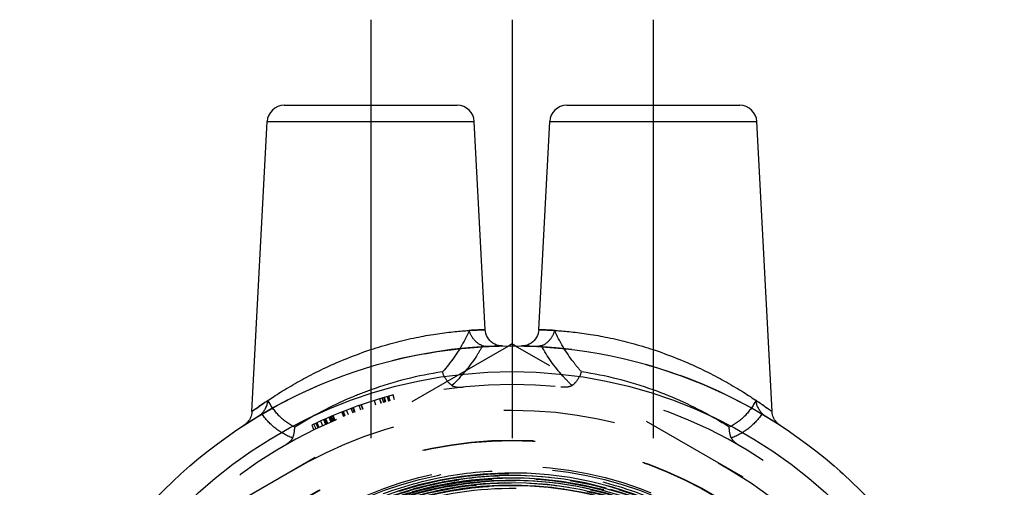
# Model space of a CAD drawing. Header units: millimetres. Extents: x 466.1 to 533.9, y 459.2 to 540.8.
# Tile 6 of 6: x 471.2 to 528.8, y 513.5 to 540.8. Entities that reach past the tile are written whole.
import ezdxf

# ---------------------------------------------------------------- set-up
doc = ezdxf.new("R2010")
doc.units = ezdxf.units.MM
doc.header["$LTSCALE"] = 65.185185
doc.linetypes.add('CENTER', pattern=[0.6, 0.375, -0.075, 0.075, -0.075])
doc.linetypes.add('HIDDEN', pattern=[0.2, 0.1, -0.1])
for name, color, linetype in [('ACHSEN_S', 7, 'CONTINUOUS'), ('FASEN', 7, 'CONTINUOUS'), ('KOERPER', 7, 'CONTINUOUS'), ('KONST.EL_MIT_GEO', 7, 'CONTINUOUS')]:
    doc.layers.add(name, color=color, linetype=linetype)

msp = doc.modelspace()

# ---------------------------------------------------------------- linework, layer by layer
at = {"layer": 'ACHSEN_S', "color": 2, "linetype": 'CENTER'}
msp.add_line((500, 540.834), (500, 459.166), dxfattribs=at)
at = {"layer": 'FASEN', "color": 7, "linetype": 'Continuous'}
for radius in [28.75, 27.25]:
    msp.add_circle((500, 493.034), radius, dxfattribs=at)
at = {"layer": 'KOERPER', "color": 2, "linetype": 'CENTER'}
for p, q in [((491.75, 540.834), (491.75, 513.217)), ((508.25, 540.834), (508.25, 512.569))]:
    msp.add_line(p, q, dxfattribs=at)
at = {"layer": 'KOERPER', "color": 8, "linetype": 'HIDDEN'}
msp.add_circle((500, 493.034), 28.75, dxfattribs=at)
at = {"layer": 'KONST.EL_MIT_GEO', "color": 7, "linetype": 'Continuous'}
for p, q in [((486.699, 535.834), (496.801, 535.834)), ((503.199, 535.834), (513.301, 535.834)), ((484.812, 517.944), (485.7, 534.886)), ((485.7, 534.886), (497.8, 534.886)), ((498.437, 522.726), (497.8, 534.886)), ((501.563, 522.726), (502.2, 534.886)), ((502.2, 534.886), (514.3, 534.886)), ((515.187, 517.954), (514.3, 534.886)), ((500, 521.901), (499.787, 521.778)), ((500.213, 521.778), (500, 521.901))]:
    msp.add_line(p, q, dxfattribs=at)
at = {"layer": 'KONST.EL_MIT_GEO', "color": 8, "linetype": 'HIDDEN'}
for p, q in [((499.787, 521.778), (475.213, 507.591)), ((524.787, 507.591), (500.213, 521.778)), ((492.367, 518.411), (492.28, 518.698)), ((492.377, 518.414), (492.291, 518.701)), ((492.506, 518.452), (492.421, 518.74)), ((492.596, 518.478), (492.512, 518.767)), ((492.633, 518.489), (492.549, 518.777)), ((492.815, 518.541), (492.734, 518.83)), ((492.826, 518.544), (492.745, 518.833)), ((492.885, 518.561), (492.804, 518.85)), ((493.141, 518.631), (493.064, 518.921)), ((490.715, 517.854), (490.61, 518.135)), ((490.807, 517.888), (490.703, 518.169)), ((490.848, 517.903), (490.745, 518.185)), ((491.18, 518.023), (491.08, 518.306)), ((491.289, 518.061), (491.191, 518.345)), ((491.306, 518.067), (491.207, 518.35)), ((492.054, 518.314), (491.964, 518.601)), ((489.19, 517.228), (489.067, 517.502)), ((489.243, 517.252), (489.122, 517.527)), ((489.434, 517.336), (489.314, 517.611)), ((489.479, 517.356), (489.36, 517.631)), ((489.493, 517.362), (489.374, 517.637)), ((489.567, 517.394), (489.449, 517.669)), ((489.64, 517.425), (489.523, 517.701)), ((489.668, 517.437), (489.551, 517.713)), ((490.183, 517.648), (490.072, 517.927)), ((490.226, 517.665), (490.115, 517.944)), ((490.261, 517.679), (490.151, 517.958)), ((490.448, 517.752), (490.34, 518.032)), ((488.304, 517.147), (488.435, 516.877)), ((488.558, 516.936), (488.429, 517.207)), ((488.679, 516.994), (488.551, 517.265)), ((488.568, 517.273), (488.696, 517.002)), ((488.745, 517.025), (488.618, 517.297)), ((488.955, 517.122), (488.83, 517.395)), ((489.13, 517.202), (489.007, 517.475)), ((497.556, 513.791), (496.312, 513.608)), ((498.07, 513.555), (496.835, 513.402)), ((499.311, 513.632), (498.07, 513.555)), ((499.572, 513.783), (498.323, 513.721)), ((500.554, 513.635), (499.313, 513.632))]:
    msp.add_line(p, q, dxfattribs=at)
at = {"layer": 'KONST.EL_MIT_GEO', "color": 7, "linetype": 'Continuous'}
for points in [[(499.452, 521.779), (499.332, 521.784), (499.215, 521.803), (499.1, 521.836), (498.99, 521.883), (498.886, 521.943), (498.791, 522.014), (498.704, 522.096), (498.628, 522.188), (498.564, 522.289), (498.511, 522.396), (498.473, 522.509), (498.447, 522.626), (498.437, 522.726)], [(501.563, 522.726), (501.553, 522.626), (501.528, 522.509), (501.489, 522.396), (501.436, 522.289), (501.372, 522.188), (501.296, 522.096), (501.209, 522.014), (501.114, 521.943), (501.01, 521.883), (500.9, 521.836), (500.785, 521.803), (500.668, 521.784), (500.548, 521.779)], [(484.812, 517.943), (484.803, 517.849), (484.787, 517.766), (484.765, 517.686), (484.736, 517.609), (484.702, 517.537), (484.664, 517.468), (484.62, 517.404), (484.573, 517.345), (484.523, 517.29), (484.469, 517.24), (484.414, 517.195), (484.358, 517.156)], [(515.642, 517.156), (515.586, 517.195), (515.531, 517.24), (515.477, 517.29), (515.427, 517.345), (515.38, 517.404), (515.336, 517.468), (515.298, 517.537), (515.264, 517.609), (515.235, 517.686), (515.213, 517.766), (515.197, 517.849), (515.188, 517.943)]]:
    msp.add_lwpolyline(points, dxfattribs=at)
at = {"layer": 'KONST.EL_MIT_GEO', "color": 8, "linetype": 'HIDDEN'}
for points in [[(507.079, 513.147), (505.868, 513.535), (504.636, 513.85), (503.387, 514.09), (502.127, 514.256), (500.858, 514.347), (499.586, 514.361), (498.316, 514.3), (497.051, 514.163), (495.797, 513.951), (494.557, 513.665), (493.337, 513.305)], [(505.365, 513.375), (504.139, 513.66), (502.898, 513.872), (501.647, 514.01), (500.39, 514.072), (499.131, 514.059), (497.875, 513.971), (496.626, 513.808), (495.39, 513.57), (494.17, 513.259)], [(505.506, 513.486), (504.276, 513.78), (503.03, 513.999), (501.773, 514.144), (500.509, 514.214), (499.244, 514.208), (497.981, 514.126), (496.725, 513.969), (495.481, 513.738), (494.253, 513.432)], [(496.312, 513.608), (495.082, 513.351), (493.87, 513.02)], [(498.323, 513.721), (497.081, 513.584), (495.849, 513.373)], [(505.039, 513.309), (503.812, 513.577), (502.57, 513.77), (501.32, 513.889), (500.064, 513.932), (498.808, 513.899), (497.556, 513.791)], [(503.308, 513.518), (502.069, 513.682), (500.822, 513.77), (499.572, 513.783)], [(503.03, 513.416), (501.795, 513.563), (500.554, 513.635)]]:
    msp.add_lwpolyline(points, dxfattribs=at)
for radius in [25, 23.25, 23.227, 21.75, 21.63, 21]:
    msp.add_circle((500, 493.034), radius, dxfattribs=at)
at = {"layer": 'KONST.EL_MIT_GEO', "color": 7, "linetype": 'Continuous'}
msp.add_circle((500, 493.034), 20.6, dxfattribs=at)
for centre, start, end in [((486.699, 534.834), 89.99991, 176.99999), ((496.801, 534.834), 3.00001, 90.00009), ((503.199, 534.834), 89.99991, 176.99999), ((513.301, 534.834), 3.00001, 90.00009)]:
    msp.add_arc(centre, 1, start, end, dxfattribs=at)
at = {"layer": 'KONST.EL_MIT_GEO', "color": 8, "linetype": 'HIDDEN'}
for centre, radius, start, end in [((500, 493.034), 28.75, 91.08779, 122.96108), ((500, 493.034), 28.75, 57.03878, 88.91221), ((499.008, 499.134), 21.352, 98.26346, 109.87251), ((500.956, 498.993), 21.497, 70.1668, 81.69723), ((500, 493.034), 26.5, 0, 180), ((500, 493.034), 26.8, 105, 115.86716), ((500.433, 496.782), 26.302, 123.92476, 126.43361), ((499.982, 493.016), 20.627, 89.28904, 179.95158), ((499.984, 492.997), 20.782, 97.03677, 106.08726), ((499.977, 493.025), 20.609, 89.93509, 94.44185), ((499.983, 493.051), 20.59, 359.95105, 89.28842)]:
    msp.add_arc(centre, radius, start, end, dxfattribs=at)
at = {"layer": 'KONST.EL_MIT_GEO', "color": 7, "linetype": 'Continuous'}
for points, knots in [([(491.75, 521.565), (492.168, 521.703), (492.997, 521.952), (494.22, 522.246), (495.362, 522.457), (496.242, 522.575), (496.868, 522.638), (497.265, 522.671), (497.609, 522.694), (497.895, 522.708), (498.12, 522.718), (498.272, 522.721), (498.355, 522.725), (498.403, 522.724), (498.416, 522.728), (498.439, 522.725), (498.437, 522.726)], [0, 0, 0, 0, 0.193949, 0.380827, 0.553651, 0.705554, 0.771715, 0.830449, 0.881166, 0.923371, 0.956641, 0.980649, 0.989098, 0.995151, 0.99879, 1, 1, 1, 1]), ([(501.563, 522.726), (501.561, 522.724), (501.584, 522.728), (501.597, 522.724), (501.645, 522.725), (501.699, 522.722), (501.774, 522.721), (501.904, 522.716), (502.105, 522.708), (502.391, 522.693), (502.735, 522.671), (503.132, 522.638), (503.758, 522.575), (504.638, 522.457), (505.78, 522.246), (507.003, 521.952), (507.832, 521.703), (508.25, 521.565)], [0, 0, 0, 0, 0.001211, 0.004851, 0.010905, 0.019355, 0.030183, 0.043365, 0.076636, 0.118842, 0.169559, 0.228294, 0.294455, 0.446358, 0.619181, 0.806057, 1, 1, 1, 1]), ([(484.812, 517.943), (484.816, 517.941), (484.823, 517.953), (484.836, 517.959), (484.861, 517.98), (484.904, 518.01), (484.97, 518.059), (485.054, 518.119), (485.198, 518.223), (485.419, 518.378), (485.727, 518.59), (486.09, 518.83), (486.502, 519.093), (487.132, 519.477), (488.01, 519.973), (489.164, 520.55), (490.421, 521.094), (491.3, 521.415), (491.75, 521.565)], [0, 0, 0, 0, 0.001525, 0.00342, 0.006061, 0.013553, 0.023941, 0.037114, 0.052939, 0.092001, 0.13998, 0.19572, 0.258191, 0.326463, 0.477351, 0.643069, 0.818937, 1, 1, 1, 1]), ([(508.25, 521.565), (508.7, 521.415), (509.579, 521.095), (510.835, 520.55), (511.99, 519.973), (512.868, 519.477), (513.498, 519.093), (513.91, 518.831), (514.272, 518.59), (514.581, 518.378), (514.829, 518.204), (514.998, 518.081), (515.093, 518.013), (515.148, 517.971), (515.164, 517.963), (515.19, 517.939), (515.188, 517.943)], [0, 0, 0, 0, 0.181034, 0.356877, 0.522579, 0.673458, 0.741736, 0.804205, 0.859958, 0.907941, 0.947014, 0.976028, 0.986415, 0.993924, 0.998477, 1, 1, 1, 1])]:
    msp.add_open_spline(points, degree=3, knots=knots, dxfattribs=at)
at = {"layer": 'KONST.EL_MIT_GEO', "color": 8, "linetype": 'HIDDEN'}
for points, knots in [([(497.507, 522.687), (497.413, 522.473), (496.99, 521.607), (496.425, 520.811), (495.939, 520.265)], [0, 0, 0, 0, 0.241719, 1, 1, 1, 1]), ([(498.437, 522.726), (498.433, 522.728), (498.411, 522.722), (498.368, 522.727), (498.293, 522.722), (498.191, 522.72), (498.059, 522.715), (497.828, 522.705), (497.641, 522.695), (497.507, 522.687)], [0, 0, 0, 0, 0.01603, 0.063939, 0.143576, 0.254563, 0.396429, 0.568628, 1, 1, 1, 1]), ([(498.282, 521.796), (498.092, 521.862), (497.748, 522.115), (497.556, 522.489), (497.507, 522.687)], [0, 0, 0, 0, 0.497197, 1, 1, 1, 1]), ([(502.493, 522.687), (502.359, 522.695), (502.172, 522.705), (501.941, 522.715), (501.809, 522.72), (501.707, 522.721), (501.632, 522.727), (501.589, 522.721), (501.567, 522.729), (501.563, 522.726)], [0, 0, 0, 0, 0.431387, 0.603592, 0.74546, 0.856446, 0.936078, 0.983981, 1, 1, 1, 1]), ([(501.718, 521.796), (501.908, 521.862), (502.252, 522.115), (502.444, 522.489), (502.493, 522.687)], [0, 0, 0, 0, 0.497194, 1, 1, 1, 1]), ([(504.061, 520.265), (503.894, 520.452), (503.281, 521.196), (502.781, 522.034), (502.493, 522.687)], [0, 0, 0, 0, 0.259917, 1, 1, 1, 1]), ([(498.282, 521.796), (498.171, 521.59), (497.671, 520.747), (497.032, 519.989), (496.495, 519.471)], [0, 0, 0, 0, 0.239316, 1, 1, 1, 1]), ([(498.282, 521.796), (498.31, 521.787), (498.427, 521.755), (498.55, 521.747), (498.641, 521.752)], [0, 0, 0, 0, 0.243144, 1, 1, 1, 1]), ([(501.718, 521.796), (501.69, 521.787), (501.573, 521.755), (501.45, 521.747), (501.359, 521.752)], [0, 0, 0, 0, 0.243144, 1, 1, 1, 1]), ([(503.505, 519.471), (503.32, 519.65), (502.639, 520.354), (502.061, 521.16), (501.718, 521.796)], [0, 0, 0, 0, 0.262262, 1, 1, 1, 1]), ([(496.495, 519.471), (496.433, 519.514), (496.187, 519.73), (496.019, 520.027), (495.939, 520.265)], [0, 0, 0, 0, 0.231055, 1, 1, 1, 1]), ([(503.505, 519.471), (503.567, 519.514), (503.813, 519.73), (503.981, 520.027), (504.061, 520.265)], [0, 0, 0, 0, 0.231057, 1, 1, 1, 1]), ([(496.495, 519.471), (496.583, 519.411), (496.81, 519.359), (497.03, 519.367), (497.145, 519.38)], [0, 0, 0, 0, 0.47903, 1, 1, 1, 1]), ([(503.505, 519.471), (503.417, 519.411), (503.19, 519.359), (502.97, 519.367), (502.855, 519.38)], [0, 0, 0, 0, 0.479028, 1, 1, 1, 1]), ([(491.75, 519.215), (491.34, 519.067), (489.804, 518.462), (488.338, 517.686), (487.311, 517.038)], [0, 0, 0, 0, 0.264169, 1, 1, 1, 1]), ([(512.689, 517.038), (512.367, 517.242), (510.951, 518.089), (509.443, 518.785), (508.25, 519.215)], [0, 0, 0, 0, 0.230988, 1, 1, 1, 1]), ([(487.311, 517.038), (486.97, 517.202), (486.352, 517.656), (485.924, 518.281), (485.754, 518.606)], [0, 0, 0, 0, 0.507436, 1, 1, 1, 1]), ([(514.246, 518.606), (514.076, 518.281), (513.648, 517.656), (513.03, 517.202), (512.689, 517.038)], [0, 0, 0, 0, 0.492603, 1, 1, 1, 1]), ([(515.188, 517.943), (515.183, 517.948), (515.16, 517.961), (515.115, 517.997), (515.037, 518.052), (514.878, 518.169), (514.612, 518.357), (514.38, 518.517), (514.246, 518.606)], [0, 0, 0, 0, 0.017067, 0.067629, 0.150991, 0.265751, 0.582039, 1, 1, 1, 1]), ([(487.189, 516.403), (486.816, 516.545), (486.128, 516.935), (485.601, 517.52), (485.387, 517.83)], [0, 0, 0, 0, 0.514601, 1, 1, 1, 1]), ([(514.613, 517.83), (514.399, 517.52), (513.872, 516.935), (513.184, 516.544), (512.811, 516.403)], [0, 0, 0, 0, 0.485539, 1, 1, 1, 1]), ([(487.189, 516.403), (487.21, 516.449), (487.286, 516.653), (487.312, 516.873), (487.311, 517.038)], [0, 0, 0, 0, 0.234861, 1, 1, 1, 1]), ([(512.811, 516.403), (512.79, 516.449), (512.714, 516.653), (512.688, 516.873), (512.689, 517.038)], [0, 0, 0, 0, 0.234871, 1, 1, 1, 1]), ([(487.189, 516.403), (487.144, 516.303), (486.981, 516.134), (486.794, 516.009), (486.693, 515.95)], [0, 0, 0, 0, 0.483742, 1, 1, 1, 1]), ([(512.811, 516.403), (512.856, 516.303), (513.019, 516.134), (513.206, 516.009), (513.307, 515.95)], [0, 0, 0, 0, 0.483735, 1, 1, 1, 1]), ([(478.49, 493.034), (478.491, 494.437), (478.77, 497.251), (480.003, 501.303), (482.001, 505.039), (484.689, 508.314), (487.965, 511.002), (491.701, 512.999), (495.755, 514.23), (499.971, 514.647), (504.188, 514.232), (508.243, 513.003), (511.98, 511.007), (515.255, 508.319), (517.942, 505.043), (519.938, 501.305), (521.166, 497.252), (521.44, 494.437), (521.438, 493.034)], [0, 0, 0, 0, 0.062498, 0.124994, 0.187494, 0.249995, 0.312496, 0.374998, 0.437498, 0.499998, 0.562498, 0.624998, 0.687499, 0.750001, 0.812502, 0.875002, 0.937499, 1, 1, 1, 1]), ([(479.116, 493.517), (479.062, 491.282), (479.683, 486.761), (482.709, 480.65), (487.516, 475.805), (493.609, 472.733), (500.361, 471.746), (507.078, 472.946), (513.071, 476.21), (517.725, 481.2), (520.563, 487.405), (521.296, 494.189), (519.848, 500.857), (516.369, 506.727), (511.215, 511.199), (504.914, 513.817), (498.109, 514.313), (491.494, 512.639), (485.745, 508.965), (481.446, 503.666), (479.034, 497.284), (478.755, 490.467), (480.636, 483.908), (484.485, 478.275), (489.91, 474.138), (496.361, 471.917), (503.184, 471.836), (509.685, 473.903), (515.209, 477.908), (519.195, 483.445), (521.242, 489.953), (521.143, 496.774), (518.909, 503.22), (514.767, 508.641), (509.134, 512.489), (502.579, 514.379), (495.761, 514.119), (489.369, 511.738), (484.043, 507.475), (480.319, 501.76), (478.57, 495.166), (478.971, 488.356), (481.481, 482.013), (485.848, 476.772), (491.633, 473.158), (498.258, 471.532), (505.059, 472.056), (511.357, 474.677), (516.523, 479.131), (520.041, 484.975), (521.562, 491.625), (520.934, 498.417), (518.221, 504.675), (513.693, 509.777), (507.802, 513.215), (501.133, 514.648), (494.35, 513.934), (488.125, 511.146), (483.076, 506.56), (479.703, 500.631), (478.34, 493.948), (479.121, 487.173), (481.967, 480.974), (486.599, 475.966), (492.549, 472.643), (497.025, 471.769), (499.259, 471.689)], [0, 0, 0, 0, 0.015623, 0.031247, 0.046871, 0.062494, 0.078118, 0.093742, 0.109365, 0.124989, 0.140613, 0.156237, 0.171861, 0.187485, 0.203109, 0.218733, 0.234357, 0.249982, 0.265606, 0.28123, 0.296854, 0.312479, 0.328103, 0.343728, 0.359352, 0.374977, 0.390602, 0.406226, 0.421851, 0.437476, 0.453101, 0.468726, 0.484351, 0.499976, 0.515601, 0.531226, 0.546851, 0.562476, 0.578101, 0.593726, 0.609352, 0.624977, 0.640603, 0.656228, 0.671853, 0.687479, 0.703105, 0.71873, 0.734356, 0.749982, 0.765608, 0.781233, 0.796859, 0.812485, 0.828111, 0.843737, 0.859363, 0.874989, 0.890616, 0.906242, 0.921868, 0.937494, 0.953121, 0.968747, 0.984374, 1, 1, 1, 1]), ([(478.634, 493.034), (478.635, 494.428), (478.913, 497.223), (480.137, 501.248), (482.122, 504.959), (484.792, 508.211), (488.046, 510.881), (491.757, 512.865), (495.784, 514.088), (499.972, 514.501), (504.16, 514.09), (508.187, 512.869), (511.899, 510.886), (515.152, 508.216), (517.822, 504.962), (519.804, 501.25), (521.023, 497.223), (521.296, 494.428), (521.294, 493.034)], [0, 0, 0, 0, 0.062502, 0.125002, 0.187502, 0.250002, 0.312504, 0.375005, 0.437504, 0.500004, 0.562503, 0.625002, 0.687502, 0.750004, 0.812503, 0.875002, 0.937499, 1, 1, 1, 1]), ([(520.592, 497.847), (520.299, 499.105), (519.481, 501.572), (517.601, 504.983), (515.13, 507.995), (512.152, 510.506), (508.764, 512.432), (503.873, 514.131), (497.295, 514.527), (491.016, 512.527), (486.691, 509.678), (483.88, 506.98), (481.607, 503.816), (479.949, 500.291), (478.959, 496.525), (478.767, 493.932), (478.79, 492.641)], [0, 0, 0, 0, 0.062565, 0.125131, 0.187696, 0.250261, 0.312827, 0.375392, 0.499999, 0.624606, 0.687171, 0.749737, 0.812303, 0.874868, 0.937434, 1, 1, 1, 1]), ([(478.778, 493.034), (478.78, 494.418), (479.055, 497.194), (480.271, 501.192), (482.243, 504.878), (484.895, 508.109), (488.126, 510.76), (491.812, 512.731), (495.812, 513.945), (499.972, 514.356), (504.132, 513.948), (508.132, 512.735), (511.818, 510.765), (515.05, 508.113), (517.701, 504.882), (519.67, 501.194), (520.881, 497.195), (521.151, 494.418), (521.15, 493.034)], [0, 0, 0, 0, 0.062502, 0.125002, 0.187503, 0.250002, 0.312502, 0.375002, 0.437501, 0.500002, 0.562503, 0.625002, 0.687503, 0.750004, 0.812503, 0.875003, 0.937499, 1, 1, 1, 1]), ([(478.928, 493.521), (478.962, 494.886), (479.295, 497.616), (480.576, 501.531), (482.59, 505.126), (485.262, 508.262), (488.49, 510.823), (492.153, 512.711), (496.112, 513.853), (500.217, 514.208), (504.313, 513.76), (508.245, 512.528), (511.864, 510.557), (515.032, 507.922), (517.629, 504.723), (519.557, 501.081), (520.742, 497.136), (521.007, 494.399), (521.006, 493.034)], [0, 0, 0, 0, 0.062503, 0.125002, 0.187503, 0.250002, 0.312501, 0.375001, 0.4375, 0.500001, 0.562503, 0.625002, 0.687501, 0.750001, 0.8125, 0.875001, 0.937499, 1, 1, 1, 1]), ([(520.676, 496.716), (520.45, 497.994), (519.758, 500.514), (518.043, 504.032), (515.707, 507.175), (512.832, 509.833), (509.515, 511.914), (504.674, 513.824), (498.08, 514.474), (491.704, 512.677), (487.272, 509.948), (484.371, 507.318), (482.005, 504.198), (480.253, 500.696), (479.176, 496.933), (478.932, 494.332), (478.931, 493.034)], [0, 0, 0, 0, 0.062567, 0.125134, 0.187701, 0.250267, 0.312834, 0.375401, 0.499999, 0.624596, 0.687163, 0.749731, 0.812298, 0.874865, 0.937433, 1, 1, 1, 1]), ([(479.073, 493.518), (479.106, 494.873), (479.436, 497.584), (480.709, 501.472), (482.709, 505.043), (485.362, 508.158), (488.569, 510.701), (492.206, 512.576), (496.138, 513.71), (500.215, 514.062), (504.284, 513.618), (508.189, 512.394), (511.782, 510.437), (514.929, 507.82), (517.508, 504.643), (519.423, 501.026), (520.6, 497.108), (520.863, 494.389), (520.861, 493.034)], [0, 0, 0, 0, 0.062502, 0.124999, 0.1875, 0.25, 0.312502, 0.375003, 0.437503, 0.500004, 0.562505, 0.625005, 0.687505, 0.750004, 0.812503, 0.875003, 0.9375, 1, 1, 1, 1]), ([(520.846, 493.606), (520.81, 494.947), (520.479, 497.629), (519.22, 501.477), (517.245, 505.013), (514.628, 508.103), (511.466, 510.634), (507.878, 512.511), (503.996, 513.665), (499.965, 514.053), (495.934, 513.66), (492.054, 512.502), (488.467, 510.622), (485.307, 508.089), (482.691, 504.998), (480.716, 501.462), (479.455, 497.615), (479.12, 494.933), (479.083, 493.592)], [0, 0, 0, 0, 0.0625, 0.124999, 0.187499, 0.249999, 0.312499, 0.374999, 0.437499, 0.499999, 0.562499, 0.624999, 0.687499, 0.749999, 0.812499, 0.874999, 0.9375, 1, 1, 1, 1]), ([(500.236, 513.453), (498.05, 513.481), (493.637, 512.822), (487.697, 509.794), (483.015, 505.039), (480.081, 499.046), (479.195, 492.432), (480.447, 485.879), (483.708, 480.057), (488.642, 475.566), (494.743, 472.865), (501.385, 472.23), (507.887, 473.725), (513.584, 477.197), (517.894, 482.29), (520.377, 488.483), (520.78, 495.142), (519.062, 501.589), (515.399, 507.166), (510.166, 511.304), (503.896, 513.583), (497.227, 513.772), (490.838, 511.852), (485.378, 508.019), (481.4, 502.662), (479.309, 496.327), (479.315, 489.656), (481.418, 483.325), (485.402, 477.975), (490.866, 474.146), (497.254, 472.227), (503.923, 472.409), (510.197, 474.674), (515.445, 478.792), (519.137, 484.348), (520.902, 490.781), (520.563, 497.443), (518.155, 503.663), (513.92, 508.817), (508.286, 512.387), (501.817, 514.015), (495.164, 513.538), (488.993, 511.005), (483.923, 506.67), (480.462, 500.968), (478.954, 494.471), (479.55, 487.828), (482.19, 481.702), (486.609, 476.706), (492.365, 473.338), (498.885, 471.932), (505.519, 472.629), (511.605, 475.357), (516.538, 479.846), (519.828, 485.647), (521.15, 492.184), (520.371, 498.808), (517.571, 504.861), (513.028, 509.744), (507.192, 512.972), (500.642, 514.227), (494.026, 513.385), (487.999, 510.53), (483.155, 505.944), (479.974, 500.088), (479.169, 495.703), (479.116, 493.517)], [0, 0, 0, 0, 0.015623, 0.031247, 0.04687, 0.062494, 0.078118, 0.093741, 0.109365, 0.124989, 0.140613, 0.156237, 0.171861, 0.187485, 0.203109, 0.218733, 0.234357, 0.249981, 0.265605, 0.28123, 0.296854, 0.312478, 0.328103, 0.343727, 0.359352, 0.374976, 0.390601, 0.406226, 0.42185, 0.437475, 0.4531, 0.468725, 0.48435, 0.499975, 0.5156, 0.531225, 0.54685, 0.562475, 0.5781, 0.593726, 0.609351, 0.624976, 0.640602, 0.656227, 0.671853, 0.687478, 0.703104, 0.71873, 0.734356, 0.749981, 0.765607, 0.781233, 0.796859, 0.812485, 0.828111, 0.843737, 0.859363, 0.874989, 0.890615, 0.906242, 0.921868, 0.937494, 0.953121, 0.968747, 0.984373, 1, 1, 1, 1]), ([(479.211, 493.034), (479.212, 494.39), (479.482, 497.109), (480.674, 501.025), (482.605, 504.636), (485.203, 507.8), (488.368, 510.398), (491.979, 512.329), (495.897, 513.518), (499.972, 513.921), (504.047, 513.52), (507.965, 512.332), (511.576, 510.403), (514.741, 507.805), (517.338, 504.64), (519.267, 501.028), (520.453, 497.11), (520.718, 494.39), (520.717, 493.034)], [0, 0, 0, 0, 0.062501, 0.124998, 0.187499, 0.249998, 0.3125, 0.375001, 0.4375, 0.500001, 0.562502, 0.625002, 0.687501, 0.75, 0.812499, 0.875, 0.937498, 1, 1, 1, 1]), ([(505.305, 473.047), (506.557, 473.378), (509.005, 474.278), (512.356, 476.29), (515.272, 478.892), (517.65, 481.994), (519.406, 485.487), (520.834, 490.482), (520.817, 497.099), (518.357, 503.241), (515.165, 507.34), (512.23, 509.923), (508.866, 511.912), (505.189, 513.239), (501.331, 513.857), (498.724, 513.781), (497.438, 513.623)], [0, 0, 0, 0, 0.062569, 0.125137, 0.187706, 0.250275, 0.312844, 0.375412, 0.499998, 0.624585, 0.687154, 0.749723, 0.812292, 0.874861, 0.937431, 1, 1, 1, 1]), ([(505.419, 473.227), (507.783, 473.871), (512.319, 476.036), (517.514, 481.451), (520.479, 488.353), (520.824, 495.855), (518.511, 503), (513.831, 508.875), (507.395, 512.733), (502.45, 513.631), (500, 513.634)], [0, 0, 0, 0, 0.124998, 0.249997, 0.374996, 0.499996, 0.624996, 0.749997, 0.874998, 1, 1, 1, 1])]:
    msp.add_open_spline(points, degree=3, knots=knots, dxfattribs=at)
for points in [[(485.387, 517.83), (485.589, 518.032), (485.716, 518.323), (485.754, 518.606)], [(514.613, 517.83), (514.411, 518.033), (514.284, 518.323), (514.246, 518.606)], [(485.387, 517.83), (485.324, 517.767), (485.251, 517.712), (485.174, 517.666)], [(514.613, 517.83), (514.676, 517.767), (514.749, 517.712), (514.826, 517.666)]]:
    msp.add_open_spline(points, degree=3, dxfattribs=at)

doc.saveas('drawing.dxf')
